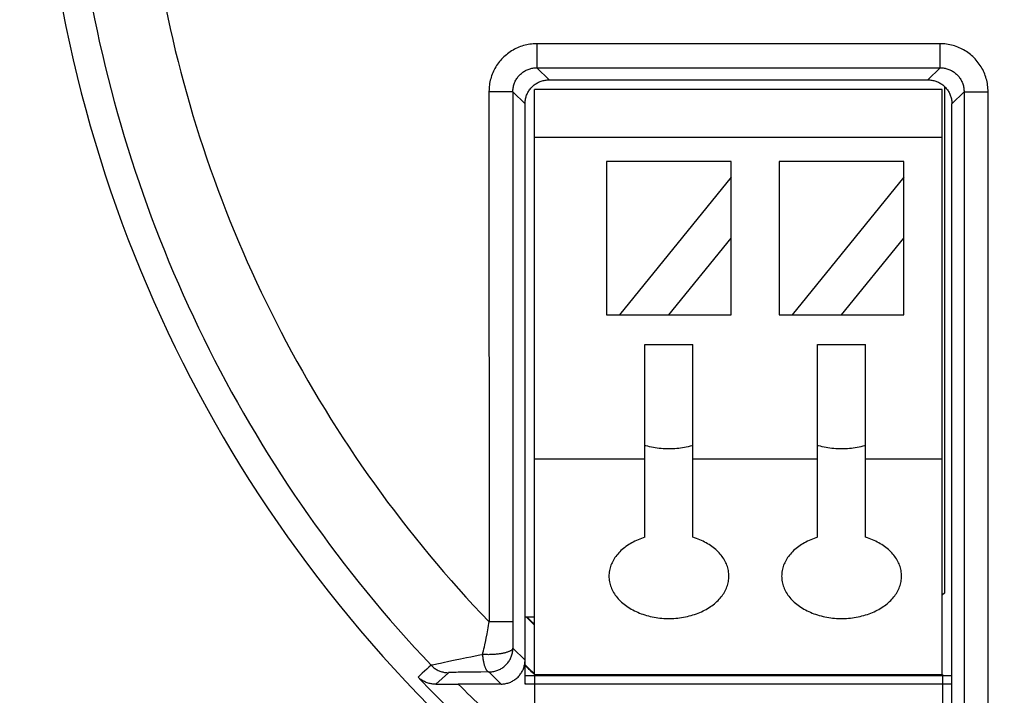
# Model space of a CAD drawing. Header units: millimetres. Extents: x 0 to 210, y 0 to 297.
# Tile 6 of 40: x 60.95 to 73.26, y 147.46 to 155.91. Entities that reach past the tile are written whole.
import ezdxf
from ezdxf.enums import TextEntityAlignment as Align

# ---------------------------------------------------------------- set-up
doc = ezdxf.new("R2010")
doc.units = ezdxf.units.MM
doc.header["$LTSCALE"] = 19.36
doc.layers.get('0').update_dxf_attribs({"linetype": 'CONTINUOUS'})
doc.layers.add('Z_DIM_2D', color=7, linetype='CONTINUOUS')
doc.styles.add('TEXTSTYLE_3', font='tridonic-metric-print-light.otf')
doc.styles.add('TEXTSTYLE_4', font='gdt', dxfattribs={"width": 0.7})
doc.dimstyles.new('DIMSTYLE_1', dxfattribs={"dimtxt": 2.2, "dimasz": 3.5, "dimexe": 1.5, "dimexo": 0, "dimgap": 0.55, "dimtad": 1, "dimlfac": 1.666667, "dimdsep": 46, "dimtxsty": 'TEXTSTYLE_3', "dimblk": '_FILLED', "dimblk1": '_FILLED', "dimblk2": '_FILLED', "dimcen": 0.09, "dimclrt": 5, "dimadec": 4, "dimazin": 2, "dimtp": 0.2, "dimtm": 0.2, "dimtfac": 1, "dimtofl": 0, "dimtmove": 0, "dimatfit": 3, "dimldrblk": '_FILLED', "dimfxl": 0, "dimtolj": 1, "dimarcsym": 0})
doc.dimstyles.new('DIMSTYLE_2', dxfattribs={"dimtxt": 2.2, "dimasz": 3.5, "dimexe": 1.5, "dimexo": 0, "dimgap": 0.55, "dimtad": 1, "dimlfac": 1.666667, "dimdsep": 46, "dimtxsty": 'TEXTSTYLE_3', "dimblk": '_FILLED', "dimblk1": '_FILLED', "dimblk2": '_FILLED', "dimcen": 0.09, "dimclrt": 5, "dimadec": 4, "dimazin": 2, "dimtp": 0.3, "dimtm": 0.3, "dimtfac": 1, "dimtofl": 0, "dimtmove": 0, "dimatfit": 3, "dimldrblk": '_FILLED', "dimfxl": 0, "dimtolj": 1, "dimarcsym": 0})

# ---------------------------------------------------------------- blocks, each defined once
blk = doc.blocks.new('*D2')
at = {"layer": 'Z_DIM_2D', "color": 2, "linetype": 'Continuous', "transparency": 16777216}
for p, q in [((67.389, 147.718), (67.389, 136.477)), ((72.489, 147.718), (72.489, 136.477)), ((69.939, 137.977), (62.516, 137.977)), ((67.389, 137.977), (69.939, 137.977)), ((72.489, 137.977), (69.939, 137.977))]:
    blk.add_line(p, q, dxfattribs=at)
at = {"layer": 'Z_DIM_2D', "color": 5, "linetype": 'Continuous', "transparency": 16777216, "style": 'TEXTSTYLE_3'}
blk.add_text('8.5', height=2.2, dxfattribs=at).set_placement((66.323, 138.527), align=Align.RIGHT)
blk = doc.blocks.new('_FILLED')
at = {"color": 0, "linetype": 'ByBlock'}
blk.add_solid([(0, 0), (-1, 0.125), (-1, -0.125)], dxfattribs=at)
blk = doc.blocks.new('_NONE')
blk = doc.blocks.new('*D3')
at = {"layer": 'Z_DIM_2D', "color": 2, "linetype": 'Continuous', "transparency": 16777216}
for p, q in [((78.129, 176.188), (55.885, 176.188)), ((57.385, 176.188), (57.385, 159.238)), ((57.385, 142.288), (57.385, 159.238)), ((78.129, 142.288), (55.885, 142.288))]:
    blk.add_line(p, q, dxfattribs=at)
at = {"layer": 'Z_DIM_2D', "color": 5, "linetype": 'Continuous', "transparency": 16777216}
for s, style, p in [('56.5', 'TEXTSTYLE_3', (56.835, 160.705)), ('n', 'TEXTSTYLE_4', (56.835, 156.546))]:
    blk.add_text(s, height=2.2, rotation=90, dxfattribs=dict(at, style=style)).set_placement(p, align=Align.CENTER)
blk = doc.blocks.new('*D6')
at = {"layer": 'Z_DIM_2D', "color": 2, "linetype": 'Continuous', "transparency": 16777216}
for p, q in [((72.489, 147.718), (72.489, 136.509)), ((83.769, 147.718), (83.769, 136.509)), ((72.489, 138.009), (78.129, 138.009)), ((83.769, 138.009), (78.129, 138.009))]:
    blk.add_line(p, q, dxfattribs=at)
at = {"layer": 'Z_DIM_2D', "color": 5, "linetype": 'Continuous', "transparency": 16777216, "style": 'TEXTSTYLE_3'}
blk.add_text('18.8', height=2.2, dxfattribs=at).set_placement((78.129, 138.559), align=Align.CENTER)

msp = doc.modelspace()

# ---------------------------------------------------------------- linework, layer by layer
at = {"color": 9, "linetype": 'Continuous'}
for p, q in [((67.416943, 155.610304), (67.416943, 155.310366)), ((72.460949, 155.610306), (67.416984, 155.610302)), ((72.460936, 155.310366), (72.460936, 155.610304)), ((67.568894, 155.158415), (67.416943, 155.310366)), ((67.416943, 155.310366), (72.460936, 155.310366)), ((72.460936, 155.310366), (72.308986, 155.158415)), ((67.116989, 155.010412), (66.818111, 155.010412)), ((67.116989, 155.01041), (67.268939, 154.858434)), ((72.60894, 154.858461), (72.76089, 155.010412)), ((72.76089, 155.010412), (72.760858, 144.630818)), ((72.76089, 155.010412), (73.060844, 155.010412)), ((73.060844, 144.678805), (73.060843, 155.01041)), ((66.819457, 148.379402), (67.116908, 148.379402)), ((67.116806, 148.348069), (67.116804, 148.342055)), ((67.116804, 148.342055), (67.116816, 148.338301)), ((67.116833, 148.371623), (67.116806, 148.348069)), ((67.116816, 148.338301), (67.116836, 148.336061)), ((67.116858, 148.374772), (67.116833, 148.371623)), ((67.116836, 148.336061), (67.116864, 148.334115)), ((67.11687, 148.311708), (67.116847, 148.309015)), ((67.116851, 148.29265), (67.116858, 148.287008)), ((67.116891, 148.377349), (67.116858, 148.374772)), ((67.116864, 148.334115), (67.11696, 148.329142)), ((67.116899, 148.31384), (67.11687, 148.311708)), ((67.116928, 148.379403), (67.116891, 148.377349)), ((67.116943, 148.316273), (67.116899, 148.31384)), ((67.116977, 148.318455), (67.116943, 148.316273)), ((67.11696, 148.329142), (67.116983, 148.327568)), ((67.116997, 148.320587), (67.116977, 148.318455)), ((67.116983, 148.327568), (67.116997, 148.325999)), ((67.116997, 148.325999), (67.117006, 148.323651)), ((66.782343, 148.171925), (66.793364, 148.225261)), ((67.116921, 148.25264), (67.116912, 148.250329)), ((67.116912, 148.250329), (67.116993, 148.219413)), ((67.116951, 148.255987), (67.116921, 148.25264)), ((67.116926, 148.277754), (67.117019, 148.273435)), ((67.117036, 148.261759), (67.116951, 148.255987)), ((67.116993, 148.219413), (67.117022, 148.215809)), ((67.117019, 148.273435), (67.117041, 148.27212)), ((67.117022, 148.215809), (67.117047, 148.21398)), ((67.117044, 148.206824), (67.117032, 148.202379)), ((67.117032, 148.202379), (67.11709, 148.173643)), ((67.117062, 148.264411), (67.117036, 148.261759)), ((67.117041, 148.27212), (67.117056, 148.270783)), ((67.117061, 148.209152), (67.117044, 148.206824)), ((67.117047, 148.21398), (67.117079, 148.212445)), ((67.117056, 148.270783), (67.117069, 148.26856)), ((67.11707, 148.266109), (67.117062, 148.264411)), ((67.117069, 148.26856), (67.11707, 148.266109)), ((67.117079, 148.212445), (67.117097, 148.211782)), ((67.11709, 148.173643), (67.117113, 148.170339)), ((67.117113, 148.170339), (67.117134, 148.168708)), ((67.117134, 148.168708), (67.117161, 148.167301)), ((67.117161, 148.167301), (67.117266, 148.163096)), ((67.117222, 148.143594), (67.117213, 148.141452)), ((67.117213, 148.141452), (67.11727, 148.12057)), ((67.117236, 148.145473), (67.117222, 148.143594)), ((67.117303, 148.150678), (67.117236, 148.145473)), ((67.117266, 148.163096), (67.117296, 148.161579)), ((67.11727, 148.12057), (67.117291, 148.116868)), ((67.117291, 148.116868), (67.117315, 148.114624)), ((67.117296, 148.161579), (67.117318, 148.160045)), ((67.117326, 148.153359), (67.117303, 148.150678)), ((67.117315, 148.114624), (67.117347, 148.112689)), ((67.117318, 148.160045), (67.117331, 148.158514)), ((67.117336, 148.156042), (67.117326, 148.153359)), ((67.117331, 148.158514), (67.117336, 148.156042)), ((67.117347, 148.112689), (67.117385, 148.11109)), ((67.117385, 148.11109), (67.117459, 148.108601)), ((67.117435, 148.08929), (67.117425, 148.086927)), ((67.117425, 148.086927), (67.117427, 148.083459)), ((67.117427, 148.083459), (67.117563, 148.058164)), ((67.117459, 148.108601), (67.117475, 148.107983)), ((67.117475, 148.107983), (67.117502, 148.106577)), ((67.117531, 148.098714), (67.117499, 148.095348)), ((67.117502, 148.106577), (67.117522, 148.104986)), ((67.117522, 148.104986), (67.117534, 148.103384)), ((67.117539, 148.10101), (67.117531, 148.098714)), ((67.117534, 148.103384), (67.117539, 148.10101)), ((67.117563, 148.058164), (67.117603, 148.054388)), ((67.117603, 148.054388), (67.117631, 148.052561)), ((67.117631, 148.052561), (67.117663, 148.051142)), ((67.268939, 147.898194), (67.117781, 148.049255)), ((66.590714, 147.939111), (66.645684, 147.950094)), ((66.645684, 147.950094), (66.704402, 147.961905)), ((66.704402, 147.961905), (66.736538, 147.968442)), ((66.129139, 147.843025), (66.187312, 147.855792)), ((66.187312, 147.855792), (66.213574, 147.86147)), ((66.213574, 147.86147), (66.243755, 147.86788)), ((66.243755, 147.86788), (66.314195, 147.882778)), ((66.151614, 147.597041), (66.31178, 147.740157)), ((66.348613, 147.74291), (66.335537, 147.74236)), ((66.363683, 147.743456), (66.348613, 147.74291)), ((66.389118, 147.74425), (66.363683, 147.743456)), ((66.408829, 147.744773), (66.389118, 147.74425)), ((66.431274, 147.74528), (66.408829, 147.744773)), ((66.470783, 147.746037), (66.431274, 147.74528)), ((66.515911, 147.746783), (66.470783, 147.746037)), ((66.55567, 147.747333), (66.515911, 147.746783)), ((66.59517, 147.74779), (66.55567, 147.747333)), ((66.638728, 147.748215), (66.59517, 147.74779)), ((66.716884, 147.748857), (66.638728, 147.748215)), ((66.817833, 147.749559), (66.716884, 147.748857)), ((66.817833, 147.749559), (66.968985, 147.598406)), ((67.441396, 147.705838), (67.441396, 147.718415)), ((67.74135, 147.718415), (67.74135, 147.705838)), ((72.136528, 147.705838), (72.136528, 147.718415)), ((72.436483, 147.718415), (72.436483, 147.705838))]:
    msp.add_line(p, q, dxfattribs=at)
at = {"color": 7, "linetype": 'Continuous'}
for p, q in [((67.568894, 155.158415), (72.308986, 155.158415)), ((72.51894, 148.738405), (72.51894, 155.072629)), ((66.818111, 155.012806), (66.819458, 148.378311)), ((67.116989, 155.01041), (67.116928, 148.379403)), ((67.388939, 147.718415), (67.388939, 155.038415)), ((72.48894, 155.038415), (67.388939, 155.038415)), ((72.488939, 147.705838), (72.48894, 155.038415)), ((67.268939, 147.598406), (67.268939, 154.858434)), ((72.60894, 147.290899), (72.60894, 154.858461)), ((72.48894, 154.438415), (67.388939, 154.438415)), ((68.28894, 154.138415), (68.28894, 152.218415)), ((69.84894, 154.138415), (68.28894, 154.138415)), ((69.84894, 152.218415), (69.84894, 154.138415)), ((70.44894, 154.138415), (70.44894, 152.218415)), ((72.00894, 154.138415), (70.44894, 154.138415)), ((72.00894, 152.218415), (72.00894, 154.138415)), ((69.84894, 153.939604), (68.450474, 152.218415)), ((72.00894, 153.939604), (70.610474, 152.218415)), ((69.06894, 152.218415), (69.84894, 153.178415)), ((71.22894, 152.218415), (72.00894, 153.178415)), ((68.28894, 152.218415), (69.84894, 152.218415)), ((70.44894, 152.218415), (72.00894, 152.218415)), ((68.76894, 149.434963), (68.76894, 151.845623)), ((68.76894, 151.845623), (69.36894, 151.845623)), ((69.36894, 149.434963), (69.36894, 151.845623)), ((70.92894, 149.434963), (70.92894, 151.845623)), ((70.92894, 151.845623), (71.52894, 151.845623)), ((71.52894, 149.434963), (71.52894, 151.845623)), ((67.388939, 150.418415), (68.76894, 150.418415)), ((69.36894, 150.418415), (70.92894, 150.418415)), ((71.52894, 150.418415), (72.48894, 150.418415)), ((72.51894, 148.738405), (72.48894, 148.708405)), ((67.268939, 148.438407), (67.388939, 148.438407)), ((67.268939, 147.705838), (72.60894, 147.705838)), ((67.388836, 147.718306), (67.388939, 147.71821)), ((67.388939, 147.718415), (72.48894, 147.718415)), ((67.38941, 147.718415), (67.388939, 147.71821)), ((67.388939, 147.705838), (67.388939, 147.71821)), ((66.151614, 147.597041), (66.188788, 147.597422)), ((66.188788, 147.597422), (66.231485, 147.59776)), ((66.231485, 147.59776), (66.276471, 147.598027)), ((66.276471, 147.598027), (66.326603, 147.598234)), ((66.326603, 147.598234), (66.377795, 147.59836)), ((66.377795, 147.59836), (66.43358, 147.598406)), ((66.968985, 147.598406), (66.43358, 147.598406)), ((72.60894, 147.598406), (67.268939, 147.598406))]:
    msp.add_line(p, q, dxfattribs=at)
at = {"color": 9, "linetype": 'Continuous'}
for points in [[(67.416984, 155.610302), (67.394659, 155.609725), (67.372786, 155.608451), (67.351382, 155.606474), (67.330398, 155.603811), (67.309801, 155.600478), (67.289562, 155.596479), (67.269663, 155.59183), (67.250036, 155.586517), (67.230588, 155.580525), (67.211373, 155.573873), (67.192412, 155.566576), (67.173715, 155.558641), (67.1553, 155.550083), (67.137173, 155.540905), (67.119332, 155.531104), (67.101829, 155.520706), (67.084719, 155.509743), (67.067993, 155.498206), (67.051651, 155.486089), (67.035716, 155.473412), (67.020197, 155.460177), (67.005129, 155.44642), (66.99055, 155.432174), (66.976465, 155.417449), (66.96289, 155.402262), (66.949833, 155.386621), (66.937303, 155.37053), (66.925323, 155.354019), (66.91391, 155.337106), (66.903086, 155.31983), (66.89287, 155.302222), (66.883278, 155.284323), (66.874334, 155.266178), (66.866041, 155.247806), (66.858411, 155.229246), (66.85144, 155.210481), (66.845126, 155.191505), (66.839469, 155.172317), (66.834464, 155.152905), (66.830118, 155.133307), (66.826436, 155.113564), (66.82342, 155.093659), (66.821067, 155.073564), (66.819391, 155.053357), (66.818407, 155.033112), (66.818111, 155.012806)], [(73.060843, 155.01041), (73.060493, 155.030909), (73.059445, 155.051358), (73.057698, 155.071771), (73.055256, 155.092111), (73.05212, 155.112355), (73.048296, 155.132478), (73.043786, 155.15246), (73.038597, 155.172276), (73.032734, 155.191905), (73.026204, 155.211324), (73.019014, 155.230507), (73.011175, 155.249433), (73.002694, 155.268079), (72.993582, 155.286423), (72.983851, 155.304441), (72.97351, 155.322119), (72.962566, 155.339441), (72.951036, 155.356383), (72.938931, 155.372922), (72.92627, 155.389038), (72.913068, 155.404708), (72.89934, 155.419918), (72.885102, 155.434647), (72.870372, 155.44888), (72.855165, 155.462601), (72.839501, 155.475793), (72.823394, 155.488444), (72.806867, 155.500536), (72.789937, 155.512056), (72.772627, 155.522991), (72.754962, 155.533324), (72.736953, 155.543048), (72.718617, 155.552156), (72.699977, 155.560635), (72.681053, 155.568474), (72.66187, 155.575664), (72.64245, 155.582194), (72.62282, 155.588059), (72.603003, 155.593248), (72.583022, 155.597758), (72.562899, 155.601582), (72.542657, 155.604718), (72.522317, 155.607161), (72.501904, 155.608908), (72.481452, 155.609956), (72.460949, 155.610306)], [(67.116989, 155.01041), (67.117241, 155.022812), (67.118006, 155.035193), (67.119282, 155.047533), (67.121067, 155.05981), (67.123358, 155.072001), (67.126151, 155.084086), (67.129439, 155.096038), (67.133219, 155.107848), (67.137491, 155.119509), (67.142244, 155.130987), (67.147465, 155.142252), (67.153146, 155.153288), (67.159278, 155.164076), (67.165849, 155.174599), (67.172848, 155.184838), (67.180262, 155.194776), (67.18808, 155.204397), (67.196288, 155.213686), (67.204871, 155.222625), (67.213815, 155.231202), (67.223106, 155.2394), (67.232727, 155.247208), (67.242662, 155.254611), (67.252896, 155.261597), (67.263409, 155.268155), (67.274187, 155.274273), (67.28521, 155.279942), (67.29646, 155.285152), (67.307922, 155.289894), (67.319566, 155.294157), (67.331359, 155.297929), (67.343295, 155.301211), (67.355364, 155.303999), (67.367544, 155.306287), (67.379812, 155.308071), (67.392148, 155.309348), (67.404533, 155.310113), (67.416943, 155.310366)], [(72.460936, 155.310366), (72.473338, 155.310113), (72.485719, 155.309349), (72.498059, 155.308072), (72.510336, 155.306287), (72.522527, 155.303996), (72.534611, 155.301204), (72.546563, 155.297916), (72.558374, 155.294136), (72.570035, 155.289864), (72.581513, 155.285111), (72.592778, 155.279889), (72.603813, 155.274208), (72.614601, 155.268076), (72.625124, 155.261506), (72.635363, 155.254507), (72.645301, 155.247092), (72.654922, 155.239274), (72.66421, 155.231067), (72.67315, 155.222484), (72.681726, 155.213539), (72.689925, 155.204249), (72.697732, 155.194628), (72.705135, 155.184692), (72.712122, 155.174459), (72.71868, 155.163945), (72.724798, 155.153168), (72.730467, 155.142145), (72.735676, 155.130894), (72.740418, 155.119433), (72.744681, 155.107788), (72.748453, 155.095995), (72.751735, 155.08406), (72.754523, 155.07199), (72.756812, 155.059811), (72.758596, 155.047543), (72.759872, 155.035206), (72.760637, 155.022822), (72.76089, 155.010412)], [(66.793364, 148.225261), (66.798789, 148.251379), (66.803971, 148.277301), (66.808778, 148.303368), (66.81306, 148.329082), (66.8166, 148.354019), (66.819458, 148.378311)], [(67.116847, 148.309015), (67.116841, 148.30748), (67.116851, 148.29265)], [(67.117006, 148.323651), (67.117001, 148.321335), (67.116997, 148.320587)], [(66.765845, 148.088538), (66.77662, 148.142878), (66.782343, 148.171925)], [(67.116858, 148.287008), (67.116861, 148.285359), (67.11688, 148.280984)], [(67.11688, 148.280984), (67.116893, 148.279792), (67.116926, 148.277754)], [(67.117097, 148.211782), (67.117084, 148.211013), (67.117061, 148.209152)], [(67.11779, 148.049344), (67.117313, 148.045747), (67.116316, 148.042223), (67.11481, 148.038779), (67.112801, 148.035395), (67.110281, 148.032052), (67.107257, 148.028752), (67.103737, 148.025493), (67.099725, 148.022272), (67.095228, 148.019082), (67.090253, 148.01593), (67.084808, 148.012816), (67.078901, 148.00975), (67.072543, 148.006741), (67.065745, 148.003796), (67.058523, 148.000925), (67.050881, 147.998133), (67.042822, 147.995425), (67.034369, 147.99281), (67.025547, 147.990299), (67.016371, 147.987895), (67.006854, 147.985601), (66.997021, 147.983423), (66.986904, 147.981365), (66.976503, 147.979428), (66.965817, 147.97761), (66.954868, 147.975915), (66.94366, 147.974346), (66.932237, 147.972905), (66.920648, 147.9716), (66.908882, 147.970429), (66.896941, 147.969389), (66.884838, 147.968484), (66.872565, 147.967713), (66.860188, 147.96708), (66.847777, 147.966588), (66.835316, 147.966236), (66.822795, 147.966023), (66.810271, 147.96595), (66.797796, 147.966017), (66.785374, 147.966224), (66.773041, 147.966569), (66.760752, 147.967055), (66.748465, 147.967684), (66.736219, 147.968455)], [(66.736538, 147.968442), (66.742936, 147.990381), (66.74907, 148.01345), (66.754942, 148.037763), (66.760568, 148.062962), (66.765845, 148.088538)], [(66.817832, 147.749559), (66.830215, 147.749818), (66.842579, 147.750589), (66.854902, 147.75187), (66.867163, 147.753658), (66.879341, 147.755952), (66.891412, 147.758746), (66.903352, 147.762035), (66.915152, 147.765815), (66.926803, 147.770087), (66.938273, 147.774838), (66.949531, 147.780058), (66.960561, 147.785737), (66.971345, 147.791866), (66.981863, 147.798433), (66.9921, 147.805428), (67.002036, 147.812839), (67.011657, 147.820652), (67.020945, 147.828855), (67.029886, 147.837433), (67.038464, 147.846371), (67.046665, 147.855656), (67.054476, 147.86527), (67.061882, 147.875198), (67.068873, 147.885423), (67.075436, 147.895928), (67.08156, 147.906696), (67.087235, 147.917708), (67.092452, 147.928948), (67.097202, 147.940397), (67.101473, 147.952029), (67.105255, 147.963808), (67.108547, 147.97573), (67.111347, 147.987784), (67.113647, 147.999947), (67.115445, 148.0122), (67.116735, 148.024517), (67.117516, 148.036874), (67.117786, 148.049249)], [(67.117499, 148.095348), (67.117476, 148.093464), (67.117465, 148.092497), (67.117435, 148.08929)], [(67.117663, 148.051142), (67.117679, 148.050602), (67.117696, 148.050159), (67.117715, 148.049797), (67.117735, 148.049525), (67.117757, 148.049344), (67.117781, 148.049255)], [(66.463602, 147.913911), (66.538783, 147.928839), (66.590714, 147.939111)], [(66.736219, 147.968455), (66.737261, 147.956955), (66.738431, 147.945608), (66.739728, 147.934432), (66.74115, 147.923443), (66.742695, 147.912654), (66.74436, 147.902085), (66.746142, 147.891756), (66.748039, 147.881676), (66.750051, 147.87185), (66.752172, 147.862306), (66.754399, 147.853064), (66.756727, 147.844139), (66.759152, 147.835546), (66.761671, 147.827299), (66.764279, 147.819411), (66.766973, 147.811893), (66.769747, 147.804758), (66.772597, 147.798016), (66.775519, 147.791678), (66.778509, 147.785752), (66.781562, 147.780247), (66.784673, 147.775173), (66.787838, 147.770537), (66.791049, 147.766349), (66.7943, 147.762619), (66.797587, 147.759347), (66.800909, 147.756536), (66.804258, 147.754191), (66.807631, 147.752318), (66.811021, 147.75092), (66.814424, 147.75), (66.817833, 147.749559)], [(66.093528, 147.834432), (66.066411, 147.809443), (66.039182, 147.784657)], [(66.093527, 147.834432), (66.094352, 147.834884), (66.095933, 147.835436), (66.098277, 147.8361), (66.101405, 147.836884), (66.105334, 147.837802), (66.11009, 147.838868), (66.129139, 147.843025)], [(66.093528, 147.834432), (66.102089, 147.825709), (66.110999, 147.817343), (66.120242, 147.809346), (66.129804, 147.801732), (66.139667, 147.794514), (66.149815, 147.787703), (66.160233, 147.781312), (66.170902, 147.77535), (66.181805, 147.769827), (66.192924, 147.764753), (66.20424, 147.760136), (66.215734, 147.755984), (66.227388, 147.752304), (66.239182, 147.749101), (66.251097, 147.746381), (66.263112, 147.744149), (66.275208, 147.742408), (66.287365, 147.741161), (66.299562, 147.740411), (66.31178, 147.740158)], [(66.314195, 147.882778), (66.373696, 147.895438), (66.394756, 147.899862), (66.416651, 147.904398), (66.439648, 147.909085), (66.463602, 147.913911)], [(66.039182, 147.784657), (65.984383, 147.735691), (65.957281, 147.711019), (65.930377, 147.68622)], [(66.335537, 147.74236), (66.329878, 147.742086), (66.32513, 147.741822), (66.321167, 147.741567), (66.317968, 147.741318), (66.315478, 147.741074), (66.313643, 147.74083), (66.312437, 147.740592), (66.31181, 147.740369), (66.31178, 147.740157)]]:
    msp.add_lwpolyline(points, dxfattribs=at)
at = {"color": 7, "linetype": 'Continuous'}
for points in [[(67.268939, 154.858434), (67.269195, 154.870821), (67.269962, 154.883191), (67.27124, 154.895524), (67.273025, 154.907795), (67.275316, 154.919982), (67.278109, 154.932063), (67.281396, 154.944011), (67.285175, 154.955818), (67.289447, 154.967478), (67.294199, 154.978955), (67.299421, 154.99022), (67.305102, 155.001256), (67.311234, 155.012045), (67.317805, 155.022569), (67.324805, 155.03281), (67.33222, 155.042751), (67.340039, 155.052375), (67.348248, 155.061667), (67.356833, 155.070611), (67.365781, 155.079193), (67.375074, 155.087396), (67.384698, 155.095208), (67.394636, 155.102615), (67.404871, 155.109605), (67.415386, 155.116166), (67.426165, 155.122288), (67.43719, 155.12796), (67.448441, 155.133173), (67.459903, 155.137918), (67.471547, 155.142183), (67.483338, 155.145958), (67.495271, 155.149242), (67.507338, 155.152033), (67.519514, 155.154324), (67.531779, 155.156111), (67.544111, 155.15739), (67.556489, 155.158159), (67.568894, 155.158415)], [(72.308986, 155.158415), (72.32138, 155.158159), (72.333754, 155.157391), (72.346088, 155.156113), (72.358359, 155.154325), (72.370546, 155.152032), (72.382626, 155.149238), (72.394575, 155.145948), (72.406382, 155.142166), (72.418042, 155.137892), (72.429518, 155.133138), (72.440782, 155.127915), (72.451818, 155.122232), (72.462606, 155.116099), (72.473129, 155.109526), (72.483369, 155.102526), (72.493308, 155.095109), (72.502931, 155.08729), (72.512221, 155.07908), (72.521162, 155.070495), (72.52974, 155.061549), (72.537941, 155.052257), (72.54575, 155.042634), (72.553154, 155.032698), (72.560142, 155.022464), (72.566702, 155.01195), (72.572822, 155.001172), (72.578492, 154.99015), (72.583703, 154.9789), (72.588447, 154.96744), (72.592711, 154.955797), (72.596485, 154.944007), (72.599769, 154.932075), (72.602559, 154.92001), (72.604849, 154.907835), (72.606636, 154.895572), (72.607915, 154.883242), (72.608683, 154.870864), (72.60894, 154.858461)], [(69.36894, 150.584248), (69.355966, 150.580271), (69.333146, 150.573894), (69.310042, 150.568048), (69.286679, 150.562739), (69.263081, 150.557973), (69.239276, 150.553756), (69.215287, 150.550092), (69.19114, 150.546985), (69.16686, 150.544437), (69.142474, 150.542453), (69.118009, 150.541034), (69.093493, 150.540182), (69.068953, 150.539898), (69.044413, 150.540181), (69.019901, 150.541032), (68.99544, 150.542451), (68.97106, 150.544433), (68.946786, 150.546979), (68.922644, 150.550085), (68.898659, 150.553747), (68.874857, 150.557962), (68.851262, 150.562726), (68.827899, 150.568033), (68.804794, 150.573878), (68.781972, 150.580253), (68.76894, 150.584248)], [(71.52894, 150.584248), (71.515966, 150.580271), (71.493146, 150.573894), (71.470042, 150.568048), (71.446679, 150.562739), (71.423081, 150.557973), (71.399276, 150.553756), (71.375287, 150.550092), (71.35114, 150.546985), (71.32686, 150.544437), (71.302474, 150.542453), (71.278009, 150.541034), (71.253493, 150.540182), (71.228953, 150.539898), (71.204413, 150.540181), (71.179901, 150.541032), (71.15544, 150.542451), (71.13106, 150.544433), (71.106786, 150.546979), (71.082644, 150.550085), (71.058659, 150.553747), (71.034857, 150.557962), (71.011262, 150.562726), (70.987899, 150.568033), (70.964794, 150.573878), (70.941972, 150.580253), (70.92894, 150.584248)], [(68.76894, 149.434963), (68.746949, 149.427876), (68.725314, 149.420299), (68.704025, 149.41223), (68.683114, 149.403681), (68.662605, 149.39466), (68.642519, 149.385178), (68.622878, 149.375246), (68.603698, 149.36487), (68.584989, 149.354056), (68.566779, 149.34282), (68.549093, 149.331176), (68.531948, 149.319137), (68.515364, 149.306715), (68.499355, 149.293924), (68.48394, 149.280777), (68.469133, 149.267287), (68.45495, 149.253469), (68.441403, 149.239336), (68.428508, 149.224903), (68.416277, 149.210184), (68.404722, 149.195194), (68.393855, 149.179949), (68.383688, 149.164463), (68.374229, 149.148754), (68.365491, 149.132835), (68.357481, 149.116726), (68.350208, 149.10044), (68.343681, 149.084), (68.33791, 149.067429), (68.332895, 149.050737), (68.328643, 149.033935), (68.325155, 149.017042), (68.322439, 149.000076), (68.320496, 148.983053), (68.31933, 148.965999), (68.31894, 148.948907)], [(69.81894, 148.948907), (69.81855, 148.965994), (69.817384, 148.983045), (69.815441, 149.00007), (69.812724, 149.017041), (69.809236, 149.033941), (69.80498, 149.050751), (69.799962, 149.067453), (69.794186, 149.084034), (69.787653, 149.100484), (69.780373, 149.11678), (69.772356, 149.132899), (69.763609, 149.148826), (69.754142, 149.164542), (69.743967, 149.180034), (69.733092, 149.195283), (69.72153, 149.210275), (69.709293, 149.224994), (69.696393, 149.239426), (69.682843, 149.253556), (69.668658, 149.267371), (69.653851, 149.280855), (69.638438, 149.293996), (69.622434, 149.306779), (69.605855, 149.319193), (69.588717, 149.331223), (69.571041, 149.342858), (69.552841, 149.354086), (69.534143, 149.364892), (69.514973, 149.37526), (69.495344, 149.385187), (69.475267, 149.394664), (69.454767, 149.403681), (69.433862, 149.412228), (69.412575, 149.420296), (69.390938, 149.427873), (69.36894, 149.434963)], [(70.92894, 149.434963), (70.906949, 149.427876), (70.885314, 149.420299), (70.864025, 149.41223), (70.843114, 149.403681), (70.822605, 149.39466), (70.802519, 149.385178), (70.782878, 149.375246), (70.763698, 149.36487), (70.744989, 149.354056), (70.726779, 149.34282), (70.709093, 149.331176), (70.691948, 149.319137), (70.675364, 149.306715), (70.659355, 149.293924), (70.64394, 149.280777), (70.629133, 149.267287), (70.61495, 149.253469), (70.601403, 149.239336), (70.588508, 149.224903), (70.576277, 149.210184), (70.564722, 149.195194), (70.553855, 149.179949), (70.543688, 149.164463), (70.534229, 149.148754), (70.525491, 149.132835), (70.517481, 149.116726), (70.510208, 149.10044), (70.503681, 149.084), (70.49791, 149.067429), (70.492895, 149.050737), (70.488643, 149.033935), (70.485155, 149.017042), (70.482439, 149.000076), (70.480496, 148.983053), (70.47933, 148.965999), (70.47894, 148.948907)], [(71.97894, 148.948907), (71.97855, 148.965994), (71.977384, 148.983045), (71.975441, 149.00007), (71.972724, 149.017041), (71.969236, 149.033941), (71.96498, 149.050751), (71.959962, 149.067453), (71.954186, 149.084034), (71.947653, 149.100484), (71.940373, 149.11678), (71.932356, 149.132899), (71.923609, 149.148826), (71.914142, 149.164542), (71.903967, 149.180034), (71.893092, 149.195283), (71.88153, 149.210275), (71.869293, 149.224994), (71.856393, 149.239426), (71.842843, 149.253556), (71.828658, 149.267371), (71.813851, 149.280855), (71.798438, 149.293996), (71.782434, 149.306779), (71.765855, 149.319193), (71.748717, 149.331223), (71.731041, 149.342858), (71.712841, 149.354086), (71.694143, 149.364892), (71.674973, 149.37526), (71.655344, 149.385187), (71.635267, 149.394664), (71.614767, 149.403681), (71.593862, 149.412228), (71.572575, 149.420296), (71.550938, 149.427873), (71.52894, 149.434963)], [(68.31894, 148.948907), (68.31935, 148.931373), (68.320578, 148.913878), (68.322624, 148.896411), (68.325484, 148.879003), (68.329156, 148.861674), (68.333634, 148.844443), (68.338913, 148.827334), (68.344987, 148.810356), (68.351856, 148.793521), (68.359508, 148.776852), (68.367935, 148.760371), (68.377127, 148.744096), (68.387074, 148.728047), (68.397765, 148.712239), (68.409188, 148.696691), (68.42133, 148.681418), (68.434179, 148.666438), (68.44772, 148.651766), (68.461938, 148.63742), (68.476818, 148.623414), (68.492343, 148.609764), (68.508496, 148.596485), (68.525258, 148.583592), (68.542614, 148.571097), (68.56055, 148.55901), (68.579042, 148.547348), (68.598071, 148.536123), (68.617613, 148.525348), (68.637647, 148.515037), (68.65815, 148.5052), (68.6791, 148.495848), (68.700474, 148.486991), (68.722249, 148.478639), (68.744401, 148.470799), (68.766906, 148.463482), (68.789736, 148.456695), (68.812866, 148.450447), (68.836275, 148.444741), (68.859942, 148.439584), (68.88384, 148.434982), (68.907944, 148.43094), (68.932227, 148.427462), (68.956662, 148.424554), (68.98122, 148.422217), (69.005875, 148.420456), (69.030599, 148.419271), (69.055363, 148.418664), (69.080141, 148.418636), (69.104906, 148.419188), (69.129631, 148.420316), (69.154291, 148.422023), (69.178857, 148.424304), (69.203296, 148.427156), (69.227591, 148.430578), (69.251727, 148.434569), (69.27567, 148.439122), (69.299391, 148.444233), (69.322862, 148.449896), (69.34604, 148.456102), (69.36894, 148.462852)], [(69.36894, 148.462852), (69.390931, 148.469939), (69.412566, 148.477515), (69.433855, 148.485584), (69.454766, 148.494133), (69.475274, 148.503154), (69.495361, 148.512636), (69.515001, 148.522569), (69.534182, 148.532945), (69.552891, 148.543759), (69.571101, 148.554995), (69.588787, 148.566638), (69.605931, 148.578677), (69.622516, 148.591099), (69.638524, 148.60389), (69.65394, 148.617038), (69.668747, 148.630527), (69.68293, 148.644346), (69.696477, 148.658479), (69.709372, 148.672912), (69.721603, 148.687631), (69.733158, 148.70262), (69.744025, 148.717866), (69.754192, 148.733351), (69.76365, 148.749061), (69.772389, 148.764979), (69.780399, 148.781089), (69.787671, 148.797375), (69.794199, 148.813815), (69.79997, 148.830386), (69.804984, 148.847078), (69.809237, 148.863879), (69.812724, 148.880772), (69.81544, 148.897739), (69.817384, 148.914762), (69.81855, 148.931815), (69.81894, 148.948907)], [(70.47894, 148.948907), (70.47935, 148.931373), (70.480578, 148.913878), (70.482624, 148.896411), (70.485484, 148.879003), (70.489156, 148.861674), (70.493634, 148.844443), (70.498913, 148.827334), (70.504987, 148.810356), (70.511856, 148.793521), (70.519508, 148.776852), (70.527935, 148.760371), (70.537127, 148.744096), (70.547074, 148.728047), (70.557765, 148.712239), (70.569188, 148.696691), (70.58133, 148.681418), (70.594179, 148.666438), (70.60772, 148.651766), (70.621938, 148.63742), (70.636818, 148.623414), (70.652343, 148.609764), (70.668496, 148.596485), (70.685258, 148.583592), (70.702614, 148.571097), (70.72055, 148.55901), (70.739042, 148.547348), (70.758071, 148.536123), (70.777613, 148.525348), (70.797647, 148.515037), (70.81815, 148.5052), (70.8391, 148.495848), (70.860474, 148.486991), (70.882249, 148.478639), (70.904401, 148.470799), (70.926906, 148.463482), (70.949736, 148.456695), (70.972866, 148.450447), (70.996275, 148.444741), (71.019942, 148.439584), (71.04384, 148.434982), (71.067944, 148.43094), (71.092227, 148.427462), (71.116662, 148.424554), (71.14122, 148.422217), (71.165875, 148.420456), (71.190599, 148.419271), (71.215363, 148.418664), (71.240141, 148.418636), (71.264906, 148.419188), (71.289631, 148.420316), (71.314291, 148.422023), (71.338857, 148.424304), (71.363296, 148.427156), (71.387591, 148.430578), (71.411727, 148.434569), (71.43567, 148.439122), (71.459391, 148.444233), (71.482862, 148.449896), (71.50604, 148.456102), (71.52894, 148.462852)], [(71.52894, 148.462852), (71.550931, 148.469939), (71.572566, 148.477515), (71.593855, 148.485584), (71.614766, 148.494133), (71.635274, 148.503154), (71.655361, 148.512636), (71.675001, 148.522569), (71.694182, 148.532945), (71.712891, 148.543759), (71.731101, 148.554995), (71.748787, 148.566638), (71.765931, 148.578677), (71.782516, 148.591099), (71.798524, 148.60389), (71.81394, 148.617038), (71.828747, 148.630527), (71.84293, 148.644346), (71.856477, 148.658479), (71.869372, 148.672912), (71.881603, 148.687631), (71.893158, 148.70262), (71.904025, 148.717866), (71.914192, 148.733351), (71.92365, 148.749061), (71.932389, 148.764979), (71.940399, 148.781089), (71.947671, 148.797375), (71.954199, 148.813815), (71.95997, 148.830386), (71.964984, 148.847078), (71.969237, 148.863879), (71.972724, 148.880772), (71.97544, 148.897739), (71.977384, 148.914762), (71.97855, 148.931815), (71.97894, 148.948907)], [(66.968972, 147.598406), (66.981385, 147.598662), (66.993752, 147.599429), (67.006082, 147.600707), (67.018347, 147.602493), (67.030528, 147.604785), (67.042601, 147.607576), (67.054544, 147.610863), (67.066346, 147.614642), (67.078, 147.618913), (67.089472, 147.623663), (67.100733, 147.628883), (67.111766, 147.634562), (67.122553, 147.640692), (67.133074, 147.64726), (67.143312, 147.654257), (67.153251, 147.661669), (67.162872, 147.669484), (67.172161, 147.677688), (67.181101, 147.686268), (67.18968, 147.695208), (67.19788, 147.704495), (67.20569, 147.714112), (67.213096, 147.724043), (67.220085, 147.734272), (67.226647, 147.744781), (67.232769, 147.755553), (67.238442, 147.76657), (67.243656, 147.777813), (67.248402, 147.789267), (67.25267, 147.800902), (67.256448, 147.812684), (67.259735, 147.824609), (67.262529, 147.836666), (67.264825, 147.848833), (67.266616, 147.861089), (67.267901, 147.873416), (67.268675, 147.885785), (67.268939, 147.898207)], [(66.151614, 147.59704), (66.140303, 147.597115), (66.128766, 147.597613), (66.116994, 147.598563), (66.105092, 147.599982), (66.093147, 147.601876), (66.081201, 147.604252), (66.069321, 147.607103), (66.057509, 147.610436), (66.045813, 147.614243), (66.034163, 147.618556), (66.022418, 147.623454), (66.010873, 147.628838), (65.999771, 147.63458), (65.989062, 147.640678), (65.978859, 147.647037), (65.968901, 147.653802), (65.958945, 147.661164), (65.949164, 147.669039), (65.939638, 147.677388), (65.930377, 147.68622)]]:
    msp.add_lwpolyline(points, dxfattribs=at)
for radius, start, end in [(16.95, 185.7902941, 231.9335831), (15.305237, 224.8829844, 225.434404), (15.3, 224.9024698, 225.4153629), (15.75, 226.4061186, 227.0068207), (15.744763, 226.3880623, 226.9893757), (15.911738, 226.9595131, 227.0152681)]:
    msp.add_arc((78.128939, 159.238406), radius, start, end, dxfattribs=at)
at = {"color": 9, "linetype": 'Continuous'}
for radius, start, end in [(16.580162, 189.9661962, 223.4568718), (15.68047, 191.1271917, 223.8387492), (16.800535, 223.4410797, 226.3909751), (16.500637, 224.864074, 226.3909856)]:
    msp.add_arc((78.128939, 159.238406), radius, start, end, dxfattribs=at)

# ---------------------------------------------------------------- dimensions: what is measured, and where the dimension line sits
at = {"layer": 'Z_DIM_2D', "color": 2, "linetype": 'Continuous'}
dim = msp.add_linear_dim(base=(57.38491, 176.188406), p1=(78.128939, 142.288406), p2=(78.128939, 176.188406), angle=90, text='%%c<>', dimstyle='DIMSTYLE_2', override={"dimblk1": 'NONE', "dimblk2": 'NONE', "dimsah": 1}, dxfattribs=at)
dim.commit()
dim.dimension.update_dxf_attribs({"geometry": '*D3', "text_midpoint": (57.38491, 159.238406), "dimtype": 160})
for base, p1, p2, picture, middle in [((72.48894, 137.977295), (67.388939, 147.718415), (72.48894, 147.718415), '*D2', (64.420527, 137.977295)), ((83.768942, 138.009371), (72.48894, 147.718415), (83.768942, 147.718412), '*D6', (78.124159, 138.009371))]:
    dim = msp.add_linear_dim(base=base, p1=p1, p2=p2, dimstyle='DIMSTYLE_1', override={"dimblk1": 'NONE', "dimblk2": 'NONE', "dimsah": 1}, dxfattribs=at)
    dim.commit()
    dim.dimension.update_dxf_attribs({"geometry": picture, "text_midpoint": middle, "dimtype": 160})

doc.saveas('drawing.dxf')
